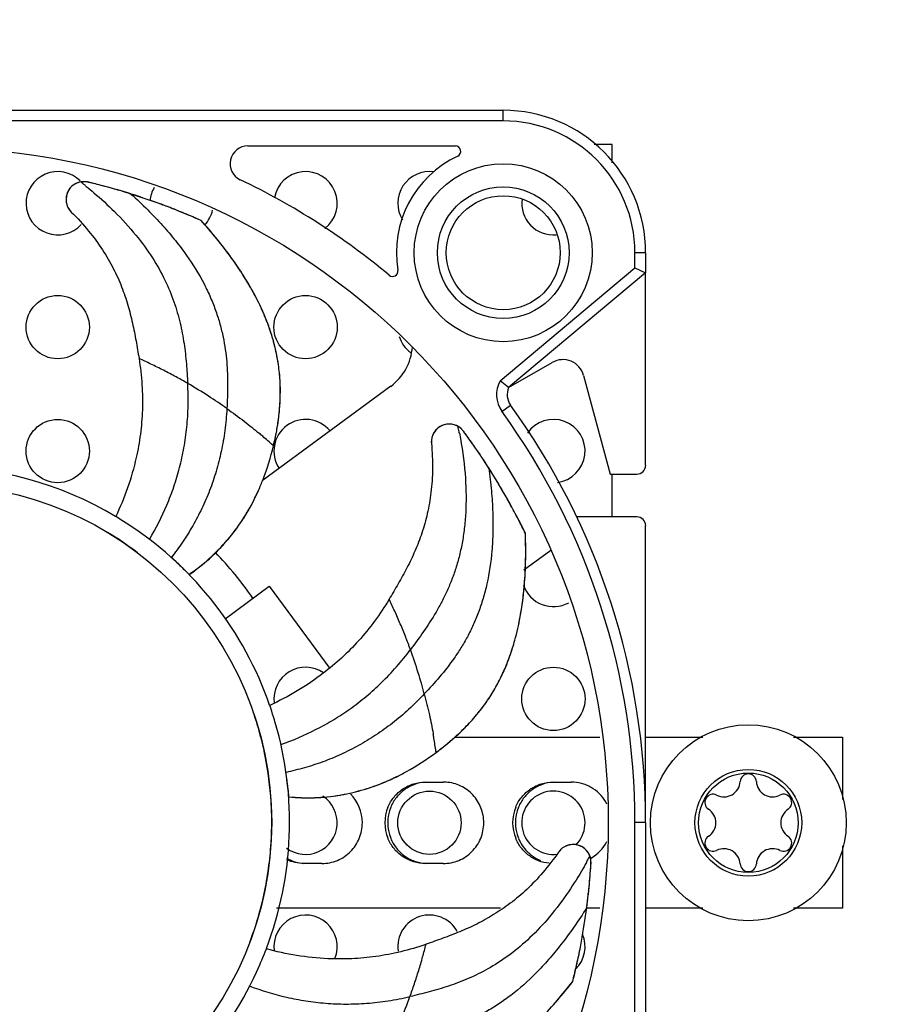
# Model space of a CAD drawing. Header units: inches. Extents: x 0.2 to 16.8, y 0.2 to 10.8.
# Tile 22 of 25: x 11.1 to 12.1, y 5.3 to 6.4. Entities that reach past the tile are written whole.
import ezdxf

# ---------------------------------------------------------------- set-up
doc = ezdxf.new("R2010")
doc.units = ezdxf.units.IN
doc.header["$LTSCALE"] = 0.935
doc.header["$MEASUREMENT"] = 0
doc.layers.get('0').update_dxf_attribs({"linetype": 'CONTINUOUS'})
doc.layers.add('DIMENSIONS', color=7, linetype='CONTINUOUS')
doc.styles.get("Standard").update_dxf_attribs({"font": 'txt', "width": 0.8})
doc.dimstyles.new('DIMSTYLE_2', dxfattribs={"dimtxt": 0.125, "dimasz": 0.18, "dimexe": 0.18, "dimexo": 0.0625, "dimgap": 0.09, "dimtad": 0, "dimtih": 1, "dimtoh": 1, "dimdec": 3, "dimzin": 4, "dimdsep": 46, "dimtxsty": 'STANDARD', "dimblk": '_FILLED', "dimblk1": '_FILLED', "dimblk2": '_FILLED', "dimcen": 0.09, "dimadec": 0, "dimazin": 0, "dimtp": 0.01, "dimtm": 0.01, "dimtfac": 1, "dimtdec": 3, "dimtofl": 0, "dimtmove": 0, "dimatfit": 3, "dimldrblk": '_FILLED', "dimfxl": 1, "dimtolj": 1, "dimtzin": 4, "dimarcsym": 0})

# ---------------------------------------------------------------- blocks, each defined once
blk = doc.blocks.new('_FILLED')
at = {"color": 0, "linetype": 'BYBLOCK'}
blk.add_solid([(0, 0), (-1, 0.1736), (-1, -0.1736)], dxfattribs=at)
blk = doc.blocks.new('*D14')
at = {"layer": 'DIMENSIONS', "color": 2, "linetype": 'CONTINUOUS'}
for p, q in [((14.0392, 7.7241), (15.1017, 7.7241)), ((14.9767, 7.7241), (14.9767, 5.6611)), ((14.9767, 3.3481), (14.9767, 5.4111)), ((10.5412, 3.3481), (15.1017, 3.3481))]:
    blk.add_line(p, q, dxfattribs=at)
at = {"layer": 'DIMENSIONS', "color": 2, "linetype": 'CONTINUOUS', "xscale": 0.18, "yscale": 0.18, "zscale": 0.18}
for p, rotation in [((14.9767, 7.7241), 90), ((14.9767, 3.3481), 270)]:
    blk.add_blockref('_FILLED', p, dxfattribs=dict(at, rotation=rotation))
at = {"layer": 'DIMENSIONS', "color": 2, "linetype": 'CONTINUOUS', "insert": (14.9767, 5.5986), "char_height": 0.125, "width": 1.425, "attachment_point": 2, "line_spacing_factor": 0.9}
blk.add_mtext('4.376{\\Ftxt.shx;\\W1.000000;\\H0.125000; }[111.15]', dxfattribs=at)

msp = doc.modelspace()

# ---------------------------------------------------------------- linework, layer by layer
at = {"color": 9, "linetype": 'CONTINUOUS'}
for p, q in [((10.3967, 6.2769), (11.6565, 6.2769)), ((11.6565, 6.2651), (11.6565, 6.2769)), ((11.6565, 6.2651), (10.3967, 6.2651)), ((11.814, 6.1194), (11.8022, 6.1194)), ((11.8022, 6.1028), (11.8022, 6.1194)), ((11.814, 6.1194), (11.814, 6.0973)), ((11.653, 5.9777), (11.8022, 6.1028)), ((11.814, 6.0973), (11.6625, 5.9702)), ((11.655, 5.944), (11.6646, 5.9509)), ((11.4018, 5.9066), (11.4025, 5.9059)), ((11.579, 5.5877), (11.5791, 5.587)), ((11.5821, 5.5679), (11.5823, 5.5669)), ((11.814, 5.4895), (11.8022, 5.4895)), ((11.8022, 4.8595), (11.8022, 5.4895)), ((11.814, 5.4895), (11.814, 4.8595))]:
    msp.add_line(p, q, dxfattribs=at)
at = {"color": 7, "linetype": 'CONTINUOUS'}
for p, q in [((11.777, 6.2391), (11.757, 6.2391)), ((11.777, 6.2188), (11.777, 6.2391)), ((11.1876, 6.1973), (11.186, 6.1967)), ((11.1895, 6.1977), (11.1876, 6.1973)), ((11.1929, 6.198), (11.1895, 6.1977)), ((11.3075, 6.1614), (11.3062, 6.162)), ((11.3225, 6.155), (11.3208, 6.1558)), ((11.6033, 5.9288), (11.601, 5.9295)), ((11.6049, 5.9282), (11.6033, 5.9288)), ((11.6067, 5.9273), (11.6049, 5.9282)), ((11.6095, 5.9253), (11.6067, 5.9273)), ((11.777, 5.8274), (11.777, 5.8746)), ((11.2282, 5.8276), (11.2279, 5.8278)), ((11.6734, 5.8242), (11.6731, 5.8249)), ((11.6738, 5.8236), (11.6734, 5.8242)), ((11.6769, 5.8176), (11.6765, 5.8183)), ((11.6766, 5.8181), (11.6769, 5.8174)), ((11.6773, 5.8167), (11.6769, 5.8176)), ((11.6769, 5.8174), (11.6774, 5.8166)), ((11.304, 5.7688), (11.3092, 5.7636)), ((11.6646, 5.6756), (11.6669, 5.6824)), ((11.3984, 5.6189), (11.3983, 5.6192)), ((11.603, 5.5836), (11.7634, 5.5836)), ((11.814, 5.5836), (11.8774, 5.5836)), ((11.9776, 5.5836), (12.0317, 5.5836)), ((12.0317, 5.5836), (12.0317, 5.5147)), ((11.4174, 5.5369), (11.4175, 5.5364)), ((11.5704, 5.5341), (11.5903, 5.5341)), ((11.7116, 5.5341), (11.7315, 5.5341)), ((11.4187, 5.5252), (11.4193, 5.5178)), ((11.7516, 5.4538), (11.7508, 5.4553)), ((12.0317, 5.4635), (12.0317, 5.3946)), ((11.456, 5.4441), (11.4361, 5.4441)), ((11.5903, 5.4441), (11.5704, 5.4441)), ((11.7524, 5.452), (11.7516, 5.4538)), ((11.7533, 5.4487), (11.7524, 5.452)), ((11.6536, 5.3946), (11.4057, 5.3946)), ((11.7633, 5.3946), (11.7483, 5.3946)), ((11.8774, 5.3946), (11.814, 5.3946)), ((12.0317, 5.3946), (11.9776, 5.3946)), ((11.7371, 5.3295), (11.7374, 5.3307)), ((11.7334, 5.3137), (11.7339, 5.3155))]:
    msp.add_line(p, q, dxfattribs=at)
at = {"color": 6, "linetype": 'CONTINUOUS'}
for p, q in [((11.3743, 6.2375), (11.6037, 6.2375)), ((11.3225, 6.155), (11.3207, 6.1557)), ((11.8022, 6.1028), (11.814, 6.0973)), ((11.814, 5.8844), (11.814, 6.0973)), ((11.6625, 5.9702), (11.7107, 5.9981)), ((11.6625, 5.9702), (11.653, 5.9777)), ((11.7453, 5.9837), (11.7746, 5.8746)), ((11.5321, 5.9717), (11.39, 5.867)), ((11.7746, 5.8746), (11.8042, 5.8746)), ((11.8042, 5.8274), (11.7378, 5.8274)), ((11.814, 5.4895), (11.814, 5.8175)), ((11.6811, 5.8091), (11.6802, 5.8108)), ((11.6794, 5.7687), (11.7092, 5.7906)), ((11.3492, 5.7147), (11.3979, 5.7506)), ((11.3979, 5.7506), (11.4649, 5.6598)), ((11.7334, 5.3136), (11.7338, 5.3155))]:
    msp.add_line(p, q, dxfattribs=at)
for centre, radius in [((11.0266, 5.4895), 0.7461), ((11.6565, 6.1194), 0.0984), ((11.6565, 6.1194), 0.0728), ((11.6565, 6.1194), 0.063), ((11.9275, 5.4891), 0.1083), ((11.9275, 5.4891), 0.059), ((11.9275, 5.4891), 0.055)]:
    msp.add_circle(centre, radius, dxfattribs=at)
at = {"color": 7, "linetype": 'CONTINUOUS'}
for centre, radius in [((11.164, 6.0371), 0.035), ((11.438, 6.0371), 0.035), ((11.164, 5.9001), 0.035), ((11.0266, 5.4895), 0.374), ((11.712, 5.6261), 0.035), ((11.575, 5.4891), 0.035)]:
    msp.add_circle(centre, radius, dxfattribs=at)
at = {"color": 9, "linetype": 'CONTINUOUS'}
for centre, radius, start, end in [((11.6565, 6.1194), 0.1575, 0, 90), ((11.6565, 6.1194), 0.1457, 0, 90), ((10.8641, 5.7885), 0.5228, 50.8492, 51.5035), ((10.8734, 5.8), 0.508, 50.6426, 50.8462), ((11.6806, 5.9625), 0.0315, 151.0789, 215.878), ((11.6806, 5.9625), 0.0197, 156.7608, 215.878), ((11.0266, 5.4895), 0.7874, 0, 35.878), ((11.0266, 5.4895), 0.7756, 0, 35.878), ((11.0943, 5.823), 0.5228, 10.8492, 11.5035), ((11.0623, 5.532), 0.5056, 49.5079, 50.0943), ((11.0483, 5.5156), 0.5271, 47.8875, 49.5023), ((11.1089, 5.8258), 0.508, 10.6426, 10.8462), ((11.081, 5.499), 0.5058, 9.5118, 10.0182), ((11.0601, 5.4956), 0.527, 7.8874, 9.506), ((11.3058, 5.6943), 0.508, 330.6426, 330.8462), ((11.2929, 5.7015), 0.5228, 330.8492, 331.5035)]:
    msp.add_arc(centre, radius, start, end, dxfattribs=at)
at = {"color": 6, "linetype": 'CONTINUOUS'}
for centre, radius, start, end in [((11.3743, 6.2178), 0.0197, 90, 244.4805), ((11.6037, 6.2316), 0.00591, 295.2088, 90), ((11.6565, 6.1194), 0.1181, 115.1634, 189.3933), ((11.0266, 5.4895), 0.7874, 50.2221, 64.4805), ((11.5342, 6.0991), 0.00591, 230.2221, 9.3933), ((11.4971, 6.0192), 0.0591, 306.3785, 356.0502), ((11.7225, 5.9776), 0.0236, 15, 120), ((11.0266, 5.4895), 0.3937, 59.2507, 90), ((11.8042, 5.8844), 0.00984, 270, 360), ((11.8042, 5.8175), 0.00984, 0, 90), ((11.0266, 5.4895), 0.3937, 19.2494, 56.3117), ((11.0248, 5.4893), 0.4331, 34.9371, 43.622), ((11.0266, 5.4895), 0.3937, 339.2447, 16.3146), ((11.9275, 5.5341), 0.009, 3.5573, 176.4427), ((11.9005, 5.5357), 0.018, 243.5573, 356.4427), ((11.9544, 5.5357), 0.018, 183.5573, 296.4427), ((11.8885, 5.5116), 0.009, 63.5573, 236.4427), ((11.9665, 5.5116), 0.009, 303.5573, 116.4427), ((11.8736, 5.4891), 0.018, 303.5573, 56.4427), ((11.9814, 5.4891), 0.018, 123.5573, 236.4427), ((11.8885, 5.4666), 0.009, 123.5573, 296.4427), ((11.9665, 5.4666), 0.009, 243.5573, 56.4427), ((11.9005, 5.4424), 0.018, 3.5573, 116.4427), ((11.9544, 5.4424), 0.018, 63.5573, 176.4427), ((11.9275, 5.4441), 0.009, 183.5573, 356.4427), ((11.0266, 5.4895), 0.3937, 299.2395, 336.3158)]:
    msp.add_arc(centre, radius, start, end, dxfattribs=at)
at = {"color": 7, "linetype": 'CONTINUOUS'}
for centre, radius, start, end in [((11.164, 6.1741), 0.035, 44.8405, 318.0514), ((11.438, 6.1741), 0.035, 307.5487, 170.2358), ((11.575, 6.1741), 0.035, 82.0162, 211.8585), ((11.1929, 6.1783), 0.0197, 76.4138, 225.2253), ((11.1929, 6.1761), 0.0219, 72.4374, 78.0019), ((11.0254, 5.4854), 0.7325, 76.2422, 76.4137), ((11.0153, 5.4444), 0.7748, 74.9858, 76.2489), ((11.0233, 5.4769), 0.7413, 74.4477, 76.2405), ((11.1938, 6.1773), 0.0211, 133.2304, 136.3046), ((11.0371, 5.5232), 0.6931, 72.5505, 75.0357), ((11.0222, 5.4728), 0.7455, 74.0556, 74.4509), ((11.0229, 5.4752), 0.7431, 73.5002, 74.0556), ((11.025, 5.4823), 0.7357, 72.7931, 73.5002), ((11.0279, 5.4918), 0.7257, 72.5865, 72.7917), ((11.0253, 5.4853), 0.7327, 70.3251, 72.5557), ((11.0336, 5.5096), 0.707, 69.5697, 72.5918), ((11.301, 6.1741), 0.035, 150.2004, 175.3609), ((11.194, 6.1788), 0.0209, 196.0383, 198.9074), ((11.0339, 5.5096), 0.7069, 69.5944, 70.3187), ((11.712, 6.1741), 0.035, 172.1533, 275.2218), ((11.0216, 5.477), 0.7418, 69.4476, 69.5829), ((11.0342, 5.5105), 0.706, 69.4394, 69.5943), ((11.0186, 5.469), 0.7503, 69.3053, 69.4476), ((11.0333, 5.5081), 0.7086, 68.9146, 69.439), ((11.019, 5.47), 0.7493, 68.9455, 69.3057), ((11.0244, 5.4841), 0.7342, 68.2218, 68.9454), ((11.028, 5.4944), 0.7233, 68.1058, 68.9117), ((11.0278, 5.4927), 0.7249, 67.2779, 68.2201), ((11.0148, 5.4617), 0.7585, 67.4054, 68.1021), ((11.301, 6.1741), 0.035, 316.5112, 347.5017), ((10.9742, 5.3652), 0.8632, 66.3273, 67.2819), ((11.02, 5.4741), 0.745, 66.0477, 67.2756), ((10.969, 5.8323), 0.4786, 38.4182, 42.3948), ((11.0782, 5.9099), 0.3445, 29.6943, 33.26), ((11.0492, 5.8921), 0.3785, 32.4963, 33.1067), ((11.0744, 5.9079), 0.3488, 29.6691, 32.5297), ((11.1029, 5.9244), 0.3159, 28.319, 29.6408), ((11.1738, 5.9576), 0.2375, 16.7765, 20.857), ((11.1748, 5.9581), 0.2364, 19.2314, 20.8306), ((11.1814, 5.9604), 0.2294, 16.4675, 19.2314), ((11.1851, 5.9611), 0.2257, 15.3333, 16.753), ((11.1853, 5.9616), 0.2253, 15.2306, 16.4632), ((11.575, 6.0371), 0.035, 196.9683, 233.6235), ((11.2002, 5.9656), 0.21, 359.6228, 5.7604), ((11.212, 5.9664), 0.1982, 3.418, 5.8914), ((11.206, 5.9661), 0.2041, 359.4659, 3.381), ((11.1937, 5.9657), 0.2164, 354.6476, 359.6303), ((11.438, 5.9001), 0.035, 39.4598, 213.2591), ((11.712, 5.9001), 0.035, 277.4489, 145.4057), ((11.1091, 5.9756), 0.3017, 349.0268, 350.1361), ((11.5968, 5.9103), 0.0197, 36.4138, 185.2253), ((11.5969, 5.9089), 0.0211, 93.2304, 96.3046), ((11.0761, 5.9844), 0.3357, 346.4792, 348.2296), ((11.1064, 5.9759), 0.3044, 346.7192, 347.8977), ((11.1002, 5.9772), 0.3107, 347.8967, 348.7612), ((11.1072, 5.9778), 0.3039, 348.2562, 348.5037), ((11.0995, 5.9774), 0.3114, 348.7597, 349.0312), ((11.5979, 5.9099), 0.0209, 156.0383, 158.9074), ((11.5954, 5.9086), 0.0219, 32.4374, 38.0019), ((11.0231, 5.4871), 0.7325, 36.2422, 36.4137), ((10.989, 5.4622), 0.7748, 34.9858, 36.2489), ((11.016, 5.482), 0.7413, 34.4477, 36.2405), ((11.0563, 5.5086), 0.6931, 32.5505, 35.0357), ((11.0125, 5.4795), 0.7455, 34.0556, 34.4509), ((11.0146, 5.4809), 0.7431, 33.5002, 34.0556), ((11.0207, 5.485), 0.7357, 32.7931, 33.5002), ((11.0291, 5.4904), 0.7257, 32.5865, 32.7917), ((11.0229, 5.4872), 0.7327, 30.3251, 32.5557), ((11.0451, 5.5002), 0.7069, 29.5944, 32.5918), ((11.159, 5.9589), 0.249, 335.7458, 336.2024), ((11.1694, 5.9538), 0.2375, 326.717, 334.5161), ((11.1626, 5.9573), 0.2451, 334.4641, 334.9644), ((11.161, 5.9571), 0.2464, 334.7498, 335.9466), ((11.161, 5.958), 0.2468, 334.9651, 335.7463), ((11.0148, 5.4831), 0.7418, 29.4475, 29.5829), ((11.044, 5.4996), 0.7082, 28.8888, 29.5936), ((11.0074, 5.479), 0.7503, 29.3053, 29.4475), ((11.0086, 5.4796), 0.7489, 28.9197, 29.3057), ((11.0176, 5.4846), 0.7385, 28.6922, 28.9189), ((11.0305, 5.4922), 0.7236, 28.1059, 28.8861), ((11.0243, 5.4883), 0.7309, 28.2207, 28.6923), ((10.993, 5.4395), 0.4538, 55.3729, 58.7874), ((11.0296, 5.4911), 0.7249, 27.2715, 28.2202), ((10.9997, 5.4758), 0.7585, 27.4054, 28.1021), ((11.1801, 5.9466), 0.2245, 320.0529, 326.7436), ((11.1845, 5.9438), 0.2194, 319.8806, 326.7375), ((10.959, 5.4547), 0.8044, 27.0438, 27.2952), ((11.0237, 5.4881), 0.7316, 27.0008, 27.2721), ((10.9393, 5.4447), 0.8265, 26.8769, 27.0438), ((11.0176, 5.485), 0.7384, 26.8175, 27.0009), ((10.86, 5.4048), 0.9152, 26.2197, 26.7486), ((10.9981, 5.4752), 0.7602, 26.0556, 26.6819), ((11.0272, 5.4903), 0.373, 52.8755, 59.0301), ((11.2028, 5.7891), 0.4786, 358.4182, 2.3948), ((11.1893, 5.9399), 0.2131, 304.213, 319.535), ((11.1843, 5.9432), 0.2192, 319.7216, 320.0375), ((11.1888, 5.9403), 0.2138, 319.5402, 319.864), ((11.712, 5.7631), 0.035, 199.1534, 298.8608), ((11.3363, 5.7784), 0.3445, 349.6943, 353.26), ((11.3028, 5.7834), 0.3785, 352.4963, 353.1067), ((11.3322, 5.7793), 0.3488, 349.6691, 352.5297), ((11.3646, 5.7736), 0.3159, 348.319, 349.6408), ((11.4403, 5.7535), 0.2375, 336.7765, 340.857), ((11.4414, 5.7532), 0.2364, 339.2314, 340.8306), ((11.4281, 5.7578), 0.2504, 340.8361, 342.4727), ((11.4479, 5.7507), 0.2294, 336.4675, 339.2314), ((11.438, 5.6261), 0.035, 55.3876, 187.0955), ((11.4512, 5.7489), 0.2257, 335.3333, 336.753), ((11.4517, 5.7491), 0.2253, 335.2306, 336.4632), ((10.9688, 5.4728), 0.4538, 15.3729, 18.7874), ((11.4657, 5.7426), 0.21, 319.6228, 325.7604), ((11.4752, 5.7356), 0.1982, 323.418, 325.8914), ((11.4705, 5.7393), 0.2041, 319.4659, 323.381), ((11.4607, 5.7468), 0.2164, 314.6476, 319.6303), ((11.4463, 5.7598), 0.2358, 311.7625, 314.9212), ((11.3961, 5.8164), 0.3114, 308.7597, 309.0312), ((11.4075, 5.8051), 0.2954, 308.5029, 308.9264), ((11.4022, 5.8088), 0.3017, 309.0268, 310.1361), ((11.425, 5.7838), 0.2679, 308.8907, 311.7521), ((11.3779, 5.8432), 0.3437, 306.4911, 307.7682), ((11.4004, 5.8108), 0.3044, 306.7192, 307.8977), ((11.3965, 5.8158), 0.3107, 307.8967, 308.7612), ((11.396, 5.8196), 0.314, 307.7815, 308.2549), ((11.4023, 5.8117), 0.3039, 308.2562, 308.5037), ((11.0988, 5.4964), 0.3211, 5.1424, 7.1553), ((11.4344, 5.7534), 0.2375, 286.717, 294.5161), ((11.4315, 5.7604), 0.2451, 294.4641, 294.9644), ((11.4301, 5.7613), 0.2464, 294.7498, 295.9466), ((11.4308, 5.762), 0.2468, 294.9651, 295.7463), ((11.4298, 5.764), 0.249, 295.7458, 296.2024), ((11.5903, 5.4902), 0.0438, 86.0006, 89.9924), ((11.7315, 5.4902), 0.0438, 86.0006, 89.9924), ((11.4391, 5.7357), 0.2192, 279.7216, 280.0375), ((11.4406, 5.7305), 0.2138, 279.5402, 279.864), ((11.4381, 5.741), 0.2245, 280.0529, 286.7436), ((11.4396, 5.736), 0.2194, 279.8806, 286.7375), ((11.4556, 5.4891), 0.0452, 0.006, 44.7677), ((11.712, 5.4891), 0.035, 315.1275, 277.0749), ((11.0163, 5.4885), 0.3844, 0.1468, 3.5345), ((11.438, 5.4891), 0.035, 233.2336, 56.745), ((11.4408, 5.7299), 0.2131, 264.213, 279.535), ((11.5709, 5.4891), 0.0452, 157.6229, 202.3776), ((11.574, 5.4891), 0.0452, 157.6224, 202.3771), ((11.7121, 5.4891), 0.0452, 157.6229, 202.3776), ((11.7152, 5.4891), 0.0452, 157.6224, 202.3771), ((11.0167, 5.4904), 0.3839, 356.4653, 359.8582), ((11.7314, 5.4889), 0.0448, 299.8565, 332.5312), ((11.7339, 5.4454), 0.0197, 356.4138, 145.2253), ((11.7345, 5.4443), 0.0209, 116.0383, 118.9074), ((11.734, 5.4459), 0.0191, 85.5179, 89.927), ((11.4393, 5.4887), 0.0447, 240.1343, 266.0446), ((11.7317, 5.4449), 0.0219, 352.4374, 358.0019), ((11.0224, 5.4899), 0.7325, 356.2422, 356.4137), ((11.0137, 5.4905), 0.7413, 354.4477, 356.2405), ((10.9803, 5.4927), 0.7748, 354.9858, 356.2489), ((11.0616, 5.485), 0.6931, 352.5505, 355.0357), ((11.0119, 5.4906), 0.7431, 353.5002, 354.0556), ((11.0095, 5.4909), 0.7455, 354.0556, 354.4509), ((11.0192, 5.4898), 0.7357, 352.7931, 353.5002), ((11.0317, 5.4886), 0.7232, 349.6026, 352.5703), ((11.0476, 5.4861), 0.707, 349.5697, 352.5918), ((11.0292, 5.4886), 0.7257, 352.5865, 352.7917), ((11.438, 5.3521), 0.035, 338.2225, 187.4962), ((11.575, 5.3521), 0.035, 28.5535, 187.8914), ((11.712, 5.3521), 0.035, 315.1275, 23.0839), ((11.0064, 5.4935), 0.749, 348.9196, 349.5822), ((11.0465, 5.486), 0.7082, 348.8888, 349.5936), ((10.9716, 5.5139), 0.4538, 335.3729, 338.7874), ((11.0228, 5.4903), 0.7323, 348.0281, 348.9199), ((11.0314, 5.489), 0.7236, 348.1059, 348.8861), ((11.03, 5.4888), 0.7249, 347.2779, 348.0257), ((10.9966, 5.4964), 0.7591, 347.3906, 348.1019), ((11.0103, 5.4933), 0.745, 346.0477, 347.2756), ((10.8952, 5.5195), 0.8632, 346.3273, 347.2819), ((11.3542, 5.6057), 0.4786, 318.4181, 322.3948)]:
    msp.add_arc(centre, radius, start, end, dxfattribs=at)
for points, knots in [([(11.186, 6.1967), (11.1853, 6.1965), (11.1841, 6.196), (11.1819, 6.1948), (11.1803, 6.1936), (11.1794, 6.1927)], [0, 0, 0, 0, 0.250949, 0.498649, 1, 1, 1, 1]), ([(11.1974, 6.1975), (11.1971, 6.1976), (11.1956, 6.1979), (11.194, 6.198), (11.1929, 6.198)], [0, 0, 0, 0, 0.257785, 1, 1, 1, 1]), ([(11.1778, 6.191), (11.1769, 6.1899), (11.1751, 6.1873), (11.1741, 6.1844), (11.1737, 6.1828)], [0, 0, 0, 0, 0.465918, 1, 1, 1, 1]), ([(11.1737, 6.1828), (11.1735, 6.1819), (11.1732, 6.1802), (11.1732, 6.1784), (11.1732, 6.1775)], [0, 0, 0, 0, 0.503831, 1, 1, 1, 1]), ([(11.1732, 6.1775), (11.1732, 6.1767), (11.1734, 6.1752), (11.1737, 6.1737), (11.1739, 6.173)], [0, 0, 0, 0, 0.507656, 1, 1, 1, 1]), ([(11.176, 6.1681), (11.1762, 6.1678), (11.1771, 6.1664), (11.1781, 6.1652), (11.179, 6.1644)], [0, 0, 0, 0, 0.245442, 1, 1, 1, 1]), ([(11.3662, 6.0989), (11.363, 6.1038), (11.3495, 6.1234), (11.3344, 6.1418), (11.3225, 6.155)], [0, 0, 0, 0, 0.250199, 1, 1, 1, 1]), ([(11.3663, 6.0989), (11.3645, 6.1015), (11.3575, 6.1121), (11.3499, 6.1223), (11.344, 6.1297)], [0, 0, 0, 0, 0.250128, 1, 1, 1, 1]), ([(11.3663, 6.0989), (11.3645, 6.1015), (11.3575, 6.1121), (11.3499, 6.1223), (11.344, 6.1297)], [0, 0, 0, 0, 0.250128, 1, 1, 1, 1]), ([(11.3957, 6.0422), (11.3932, 6.0488), (11.3876, 6.0618), (11.381, 6.0744), (11.3774, 6.0806)], [0, 0, 0, 0, 0.500056, 1, 1, 1, 1]), ([(11.3957, 6.0422), (11.3947, 6.0449), (11.3903, 6.0558), (11.3852, 6.0664), (11.381, 6.0742)], [0, 0, 0, 0, 0.250043, 1, 1, 1, 1]), ([(11.3957, 6.0422), (11.3947, 6.0449), (11.3903, 6.0558), (11.3852, 6.0664), (11.381, 6.0742)], [0, 0, 0, 0, 0.250043, 1, 1, 1, 1]), ([(11.4091, 5.9867), (11.4088, 5.9896), (11.4074, 6.0011), (11.405, 6.0124), (11.4027, 6.0208)], [0, 0, 0, 0, 0.249861, 1, 1, 1, 1]), ([(11.4091, 5.9867), (11.4088, 5.9896), (11.4074, 6.0011), (11.405, 6.0124), (11.4027, 6.0208)], [0, 0, 0, 0, 0.249861, 1, 1, 1, 1]), ([(11.4091, 5.9867), (11.4085, 5.9925), (11.4069, 6.0039), (11.4042, 6.0152), (11.4027, 6.0208)], [0, 0, 0, 0, 0.500092, 1, 1, 1, 1]), ([(11.4092, 5.9454), (11.4093, 5.947), (11.4098, 5.9533), (11.4101, 5.9595), (11.4101, 5.9643)], [0, 0, 0, 0, 0.250214, 1, 1, 1, 1]), ([(11.4092, 5.9454), (11.4093, 5.947), (11.4098, 5.9533), (11.4101, 5.9595), (11.4101, 5.9642)], [0, 0, 0, 0, 0.250214, 1, 1, 1, 1]), ([(11.405, 5.9172), (11.406, 5.9219), (11.4077, 5.9313), (11.4088, 5.9407), (11.4092, 5.9455)], [0, 0, 0, 0, 0.500006, 1, 1, 1, 1]), ([(11.4063, 5.9239), (11.4066, 5.9257), (11.4078, 5.9328), (11.4087, 5.94), (11.4092, 5.9454)], [0, 0, 0, 0, 0.250175, 1, 1, 1, 1]), ([(11.4063, 5.9239), (11.4066, 5.9257), (11.4078, 5.9328), (11.4087, 5.94), (11.4092, 5.9454)], [0, 0, 0, 0, 0.250175, 1, 1, 1, 1]), ([(11.5849, 5.926), (11.5843, 5.9255), (11.583, 5.9244), (11.5818, 5.9232), (11.5813, 5.9225)], [0, 0, 0, 0, 0.5031, 1, 1, 1, 1]), ([(11.5934, 5.9297), (11.592, 5.9295), (11.589, 5.9286), (11.5863, 5.927), (11.5849, 5.926)], [0, 0, 0, 0, 0.465918, 1, 1, 1, 1]), ([(11.601, 5.9295), (11.6001, 5.9297), (11.5984, 5.93), (11.5966, 5.93), (11.5957, 5.93)], [0, 0, 0, 0, 0.495254, 1, 1, 1, 1]), ([(11.6126, 5.9221), (11.6124, 5.9224), (11.6114, 5.9235), (11.6103, 5.9246), (11.6095, 5.9253)], [0, 0, 0, 0, 0.257785, 1, 1, 1, 1]), ([(11.5773, 5.9133), (11.5772, 5.9129), (11.577, 5.9113), (11.577, 5.9097), (11.5772, 5.9085)], [0, 0, 0, 0, 0.245442, 1, 1, 1, 1]), ([(11.5813, 5.9225), (11.5808, 5.9219), (11.5799, 5.9205), (11.5791, 5.9191), (11.5788, 5.9184)], [0, 0, 0, 0, 0.508452, 1, 1, 1, 1]), ([(11.386, 5.8566), (11.3878, 5.8606), (11.3944, 5.8766), (11.3995, 5.8933), (11.4025, 5.9059)], [0, 0, 0, 0, 0.250127, 1, 1, 1, 1]), ([(11.3679, 5.8235), (11.3724, 5.8303), (11.3779, 5.8397), (11.3827, 5.8495), (11.3839, 5.852)], [0, 0, 0, 0, 0.749899, 1, 1, 1, 1]), ([(11.6785, 5.738), (11.6792, 5.7439), (11.6814, 5.7675), (11.6817, 5.7913), (11.6811, 5.8091)], [0, 0, 0, 0, 0.250199, 1, 1, 1, 1]), ([(11.3092, 5.7636), (11.3171, 5.7689), (11.3321, 5.7806), (11.3453, 5.7943), (11.3515, 5.8015)], [0, 0, 0, 0, 0.499307, 1, 1, 1, 1]), ([(11.3092, 5.7636), (11.3171, 5.7689), (11.3321, 5.7806), (11.3453, 5.7943), (11.3515, 5.8015)], [0, 0, 0, 0, 0.499307, 1, 1, 1, 1]), ([(11.2896, 5.7824), (11.2911, 5.7811), (11.296, 5.7766), (11.3008, 5.7721), (11.304, 5.7688)], [0, 0, 0, 0, 0.30807, 1, 1, 1, 1]), ([(11.6785, 5.738), (11.6789, 5.7411), (11.6803, 5.7537), (11.681, 5.7664), (11.6813, 5.7759)], [0, 0, 0, 0, 0.250128, 1, 1, 1, 1]), ([(11.6785, 5.738), (11.6789, 5.7411), (11.6803, 5.7537), (11.681, 5.7664), (11.6813, 5.7759)], [0, 0, 0, 0, 0.250128, 1, 1, 1, 1]), ([(11.6669, 5.6824), (11.6678, 5.6852), (11.6711, 5.6965), (11.6737, 5.7081), (11.6753, 5.7168)], [0, 0, 0, 0, 0.250092, 1, 1, 1, 1]), ([(11.6392, 5.6245), (11.6409, 5.6269), (11.6471, 5.6366), (11.6526, 5.6468), (11.6562, 5.6547)], [0, 0, 0, 0, 0.249861, 1, 1, 1, 1]), ([(11.6392, 5.6245), (11.6409, 5.6269), (11.6471, 5.6366), (11.6526, 5.6468), (11.6562, 5.6547)], [0, 0, 0, 0, 0.249861, 1, 1, 1, 1]), ([(11.6392, 5.6245), (11.6425, 5.6293), (11.6486, 5.6391), (11.6538, 5.6495), (11.6562, 5.6547)], [0, 0, 0, 0, 0.500092, 1, 1, 1, 1]), ([(11.3999, 5.5122), (11.3988, 5.5291), (11.3956, 5.5545), (11.3878, 5.5876), (11.3828, 5.6039), (11.38, 5.6119)], [0, 0, 0, 0, 0.499861, 0.749976, 1, 1, 1, 1]), ([(11.6128, 5.5928), (11.6139, 5.5939), (11.6183, 5.5984), (11.6225, 5.6031), (11.6256, 5.6066)], [0, 0, 0, 0, 0.250214, 1, 1, 1, 1]), ([(11.6128, 5.5928), (11.6139, 5.5939), (11.6183, 5.5984), (11.6225, 5.6031), (11.6256, 5.6066)], [0, 0, 0, 0, 0.250214, 1, 1, 1, 1]), ([(11.5967, 5.5782), (11.5981, 5.5793), (11.6036, 5.5841), (11.6089, 5.589), (11.6128, 5.5928)], [0, 0, 0, 0, 0.250175, 1, 1, 1, 1]), ([(11.5967, 5.5782), (11.5981, 5.5793), (11.6036, 5.5841), (11.6089, 5.589), (11.6128, 5.5928)], [0, 0, 0, 0, 0.250175, 1, 1, 1, 1]), ([(11.538, 5.5397), (11.5419, 5.5416), (11.5572, 5.5496), (11.5718, 5.5591), (11.5823, 5.5669)], [0, 0, 0, 0, 0.250127, 1, 1, 1, 1]), ([(11.5028, 5.5259), (11.5106, 5.5283), (11.5209, 5.532), (11.5308, 5.5364), (11.5333, 5.5375)], [0, 0, 0, 0, 0.749899, 1, 1, 1, 1]), ([(11.529, 5.5063), (11.5307, 5.5103), (11.5342, 5.5161), (11.5402, 5.5225), (11.5454, 5.5266), (11.5512, 5.5299), (11.5594, 5.5331), (11.566, 5.5341), (11.5704, 5.5341)], [0, 0, 0, 0, 0.250212, 0.375461, 0.500602, 0.625732, 0.750956, 1, 1, 1, 1]), ([(11.5705, 5.534), (11.5664, 5.5337), (11.5602, 5.5324), (11.5526, 5.529), (11.5473, 5.5257), (11.5425, 5.5217), (11.5369, 5.5156), (11.5338, 5.5101), (11.5322, 5.5063)], [0, 0, 0, 0, 0.249383, 0.3745, 0.499553, 0.624637, 0.74984, 1, 1, 1, 1]), ([(11.635, 5.4891), (11.635, 5.4947), (11.6334, 5.5032), (11.6283, 5.5132), (11.6232, 5.52), (11.6169, 5.5256), (11.6096, 5.5299), (11.6017, 5.5328), (11.5961, 5.5338), (11.5933, 5.534)], [0, 0, 0, 0, 0.249698, 0.375091, 0.500225, 0.625205, 0.75017, 0.875221, 1, 1, 1, 1]), ([(11.6703, 5.5063), (11.6719, 5.5103), (11.6754, 5.5161), (11.6814, 5.5225), (11.6867, 5.5266), (11.6924, 5.5299), (11.7006, 5.5331), (11.7072, 5.5341), (11.7116, 5.5341)], [0, 0, 0, 0, 0.250212, 0.375461, 0.500602, 0.625732, 0.750956, 1, 1, 1, 1]), ([(11.7117, 5.534), (11.7076, 5.5337), (11.7014, 5.5324), (11.6938, 5.529), (11.6885, 5.5257), (11.6837, 5.5217), (11.6782, 5.5156), (11.675, 5.5101), (11.6734, 5.5063)], [0, 0, 0, 0, 0.249383, 0.3745, 0.499553, 0.624637, 0.74984, 1, 1, 1, 1]), ([(11.7712, 5.5098), (11.7695, 5.5132), (11.7651, 5.5196), (11.7578, 5.5258), (11.7511, 5.5296), (11.744, 5.5326), (11.7384, 5.5337), (11.7346, 5.534)], [0, 0, 0, 0, 0.250254, 0.500062, 0.625211, 0.750432, 1, 1, 1, 1]), ([(11.4193, 5.5178), (11.4287, 5.5168), (11.4478, 5.5161), (11.4667, 5.5181), (11.4761, 5.5197)], [0, 0, 0, 0, 0.499307, 1, 1, 1, 1]), ([(11.456, 5.4441), (11.4618, 5.4441), (11.4736, 5.4464), (11.4885, 5.4564), (11.4984, 5.4714), (11.5008, 5.4832), (11.5008, 5.4891)], [0, 0, 0, 0, 0.24935, 0.499104, 0.749383, 1, 1, 1, 1]), ([(11.5903, 5.4441), (11.5961, 5.4441), (11.6079, 5.4464), (11.6228, 5.4564), (11.6327, 5.4714), (11.635, 5.4832), (11.635, 5.4891)], [0, 0, 0, 0, 0.24935, 0.499104, 0.749383, 1, 1, 1, 1]), ([(11.3762, 5.3566), (11.3796, 5.3654), (11.3856, 5.3833), (11.3926, 5.4107), (11.3974, 5.4386), (11.3993, 5.4573), (11.3999, 5.4667)], [0, 0, 0, 0, 0.24994, 0.499966, 0.750056, 1, 1, 1, 1]), ([(11.5704, 5.4441), (11.566, 5.4441), (11.5594, 5.4451), (11.5512, 5.4482), (11.5454, 5.4515), (11.5402, 5.4556), (11.5342, 5.462), (11.5307, 5.4678), (11.529, 5.4718)], [0, 0, 0, 0, 0.249044, 0.374268, 0.499398, 0.624539, 0.749788, 1, 1, 1, 1]), ([(11.5322, 5.4718), (11.5338, 5.468), (11.5369, 5.4626), (11.5425, 5.4564), (11.5473, 5.4524), (11.5526, 5.4491), (11.5602, 5.4458), (11.5664, 5.4445), (11.5705, 5.4442)], [0, 0, 0, 0, 0.25016, 0.375363, 0.500447, 0.6255, 0.750617, 1, 1, 1, 1]), ([(11.7074, 5.4443), (11.7034, 5.4447), (11.6954, 5.4465), (11.6865, 5.4515), (11.6803, 5.4567), (11.6749, 5.4628), (11.6718, 5.4681), (11.6703, 5.4718)], [0, 0, 0, 0, 0.249623, 0.4993, 0.624441, 0.749705, 1, 1, 1, 1]), ([(11.6734, 5.4718), (11.6745, 5.4691), (11.6773, 5.4639), (11.682, 5.4582), (11.6863, 5.4542), (11.691, 5.4507), (11.6949, 5.4486), (11.6976, 5.4475)], [0, 0, 0, 0, 0.25032, 0.500354, 0.625372, 0.750342, 1, 1, 1, 1]), ([(11.7209, 5.4601), (11.7206, 5.4599), (11.7194, 5.4588), (11.7184, 5.4576), (11.7177, 5.4566)], [0, 0, 0, 0, 0.245442, 1, 1, 1, 1]), ([(11.7296, 5.4646), (11.7289, 5.4644), (11.7274, 5.464), (11.726, 5.4634), (11.7253, 5.4631)], [0, 0, 0, 0, 0.507656, 1, 1, 1, 1]), ([(11.734, 5.465), (11.7336, 5.465), (11.7322, 5.465), (11.7307, 5.4648), (11.7296, 5.4646)], [0, 0, 0, 0, 0.252827, 1, 1, 1, 1]), ([(11.7437, 5.4624), (11.7426, 5.4631), (11.7399, 5.4643), (11.737, 5.4649), (11.7355, 5.465)], [0, 0, 0, 0, 0.466666, 1, 1, 1, 1]), ([(11.7508, 5.4553), (11.7504, 5.456), (11.7496, 5.4572), (11.7482, 5.4589), (11.7466, 5.4604), (11.7454, 5.4613), (11.7447, 5.4618)], [0, 0, 0, 0, 0.249283, 0.495469, 0.743934, 1, 1, 1, 1]), ([(11.4361, 5.4441), (11.4329, 5.4441), (11.4264, 5.4448), (11.4202, 5.4469), (11.4173, 5.4482)], [0, 0, 0, 0, 0.499013, 1, 1, 1, 1]), ([(11.7536, 5.4442), (11.7536, 5.4446), (11.7536, 5.4461), (11.7535, 5.4476), (11.7533, 5.4487)], [0, 0, 0, 0, 0.257785, 1, 1, 1, 1]), ([(11.6857, 5.2608), (11.69, 5.2649), (11.707, 5.2815), (11.7224, 5.2996), (11.7334, 5.3136)], [0, 0, 0, 0, 0.250199, 1, 1, 1, 1])]:
    msp.add_open_spline(points, degree=3, knots=knots, dxfattribs=at)
at = {"color": 9, "linetype": 'CONTINUOUS'}
for points, knots in [([(11.1956, 6.1928), (11.1984, 6.1905), (11.2091, 6.1815), (11.2194, 6.1721), (11.2267, 6.1648)], [0, 0, 0, 0, 0.262983, 1, 1, 1, 1]), ([(11.2449, 6.1843), (11.2513, 6.1786), (11.2632, 6.1673), (11.2796, 6.1501), (11.294, 6.1333), (11.3099, 6.1122), (11.323, 6.091), (11.3331, 6.07), (11.3389, 6.0551), (11.3435, 6.0405), (11.3469, 6.0263), (11.3494, 6.0124), (11.3514, 5.9945), (11.3521, 5.9727), (11.3515, 5.9555), (11.351, 5.9471)], [0, 0, 0, 0, 0.094594, 0.182231, 0.263543, 0.339162, 0.475752, 0.538013, 0.59699, 0.653202, 0.707115, 0.75913, 0.80958, 0.906746, 1, 1, 1, 1]), ([(11.2267, 6.1648), (11.235, 6.1566), (11.25, 6.1403), (11.2687, 6.1148), (11.2827, 6.0899), (11.2928, 6.0657), (11.2996, 6.0421), (11.3039, 6.0192), (11.3064, 5.9968), (11.3073, 5.9821), (11.3077, 5.9749)], [0, 0, 0, 0, 0.165433, 0.312635, 0.445559, 0.567804, 0.682408, 0.791693, 0.897242, 1, 1, 1, 1]), ([(11.3077, 5.9749), (11.3035, 5.9773), (11.2946, 5.9823), (11.281, 5.9894), (11.2673, 5.9962), (11.2583, 6.0004), (11.2539, 6.0024)], [0, 0, 0, 0, 0.244832, 0.503273, 0.760085, 1, 1, 1, 1]), ([(11.2655, 5.8024), (11.2727, 5.8146), (11.2824, 5.8338), (11.2926, 5.8607), (11.299, 5.8818), (11.3038, 5.9039), (11.307, 5.9268), (11.3085, 5.9505), (11.3082, 5.9667), (11.3077, 5.9749)], [0, 0, 0, 0, 0.236343, 0.356675, 0.478959, 0.60374, 0.731668, 0.863482, 1, 1, 1, 1]), ([(11.351, 5.9471), (11.3444, 5.9518), (11.3302, 5.9614), (11.3155, 5.9703), (11.3077, 5.9749)], [0, 0, 0, 0, 0.473792, 1, 1, 1, 1]), ([(11.351, 5.9471), (11.3506, 5.939), (11.3491, 5.9231), (11.3451, 5.8999), (11.3394, 5.8777), (11.3322, 5.8566), (11.3235, 5.8364), (11.3135, 5.8174), (11.3022, 5.7993), (11.2939, 5.7879), (11.2896, 5.7824)], [0, 0, 0, 0, 0.136174, 0.267829, 0.395706, 0.520488, 0.642799, 0.763187, 0.882124, 1, 1, 1, 1]), ([(11.351, 5.9471), (11.3575, 5.9425), (11.3695, 5.9337), (11.3812, 5.9243), (11.3866, 5.9198)], [0, 0, 0, 0, 0.528657, 1, 1, 1, 1]), ([(11.6082, 5.9197), (11.6109, 5.9049), (11.6149, 5.8772), (11.6159, 5.8432), (11.6142, 5.8188), (11.612, 5.8023), (11.6088, 5.7868), (11.6048, 5.7722), (11.6001, 5.7586), (11.5947, 5.7457), (11.5888, 5.7336), (11.5803, 5.7184), (11.5688, 5.7007), (11.5589, 5.6872), (11.554, 5.6806)], [0, 0, 0, 0, 0.176948, 0.330406, 0.399913, 0.465385, 0.527396, 0.586482, 0.643132, 0.697781, 0.750797, 0.802489, 0.902789, 1, 1, 1, 1]), ([(11.6405, 5.8814), (11.6417, 5.873), (11.6436, 5.8566), (11.6451, 5.8329), (11.6453, 5.8108), (11.6439, 5.7843), (11.6403, 5.7597), (11.6345, 5.7372), (11.6294, 5.722), (11.6236, 5.7079), (11.6171, 5.6948), (11.61, 5.6826), (11.6, 5.6675), (11.5866, 5.6504), (11.575, 5.6377), (11.5693, 5.6315)], [0, 0, 0, 0, 0.094594, 0.182231, 0.263543, 0.339162, 0.475752, 0.538013, 0.59699, 0.653202, 0.707115, 0.75913, 0.80958, 0.906746, 1, 1, 1, 1]), ([(11.554, 5.6806), (11.5523, 5.6852), (11.5487, 5.6947), (11.5428, 5.7089), (11.5367, 5.7229), (11.5325, 5.732), (11.5304, 5.7363)], [0, 0, 0, 0, 0.244832, 0.503273, 0.760085, 1, 1, 1, 1]), ([(11.4107, 5.5756), (11.4241, 5.5804), (11.4439, 5.5888), (11.469, 5.6028), (11.4875, 5.6149), (11.5053, 5.6287), (11.5225, 5.6442), (11.5389, 5.6615), (11.549, 5.674), (11.554, 5.6806)], [0, 0, 0, 0, 0.236343, 0.356675, 0.478959, 0.60374, 0.731668, 0.863482, 1, 1, 1, 1]), ([(11.5693, 5.6315), (11.5672, 5.6394), (11.5625, 5.6559), (11.557, 5.6721), (11.554, 5.6806)], [0, 0, 0, 0, 0.473792, 1, 1, 1, 1]), ([(11.5693, 5.6315), (11.5637, 5.6256), (11.5524, 5.6144), (11.5344, 5.5992), (11.5158, 5.5858), (11.4967, 5.5742), (11.4771, 5.5644), (11.4572, 5.5562), (11.4369, 5.5497), (11.4232, 5.5463), (11.4164, 5.5448)], [0, 0, 0, 0, 0.136174, 0.267829, 0.395706, 0.520488, 0.642799, 0.763187, 0.882124, 1, 1, 1, 1]), ([(11.5693, 5.6315), (11.5713, 5.6239), (11.5748, 5.6093), (11.5778, 5.5946), (11.579, 5.5877)], [0, 0, 0, 0, 0.528657, 1, 1, 1, 1]), ([(11.7486, 5.4452), (11.7468, 5.442), (11.7399, 5.4299), (11.7323, 5.4181), (11.7265, 5.4097)], [0, 0, 0, 0, 0.262983, 1, 1, 1, 1]), ([(11.7265, 5.4097), (11.7198, 5.4001), (11.7063, 5.3825), (11.6844, 5.3597), (11.6624, 5.3415), (11.6403, 5.3274), (11.6183, 5.3166), (11.5964, 5.3083), (11.5748, 5.302), (11.5605, 5.2985), (11.5534, 5.2969)], [0, 0, 0, 0, 0.165433, 0.312635, 0.445559, 0.567804, 0.682408, 0.791693, 0.897242, 1, 1, 1, 1]), ([(11.7488, 5.3951), (11.7443, 5.3879), (11.7352, 5.3742), (11.7211, 5.355), (11.7071, 5.338), (11.689, 5.3186), (11.6705, 5.302), (11.6515, 5.2885), (11.6379, 5.2801), (11.6243, 5.273), (11.6109, 5.2672), (11.5976, 5.2624), (11.5803, 5.2573), (11.559, 5.2528), (11.542, 5.2504), (11.5336, 5.2494)], [0, 0, 0, 0, 0.094594, 0.182231, 0.263543, 0.339162, 0.475752, 0.538013, 0.59699, 0.653202, 0.707115, 0.75913, 0.80958, 0.906746, 1, 1, 1, 1]), ([(11.5534, 5.2969), (11.5551, 5.3015), (11.5585, 5.3111), (11.5631, 5.3257), (11.5674, 5.3404), (11.57, 5.35), (11.5712, 5.3547)], [0, 0, 0, 0, 0.244832, 0.503273, 0.760085, 1, 1, 1, 1]), ([(11.3762, 5.3086), (11.3895, 5.3036), (11.4101, 5.2973), (11.4384, 5.2919), (11.4603, 5.2893), (11.4828, 5.2884), (11.5059, 5.2892), (11.5296, 5.2919), (11.5455, 5.295), (11.5534, 5.2969)], [0, 0, 0, 0, 0.236343, 0.356675, 0.478959, 0.60374, 0.731668, 0.863482, 1, 1, 1, 1]), ([(11.5336, 5.2494), (11.5371, 5.2568), (11.5441, 5.2725), (11.5503, 5.2884), (11.5534, 5.2969)], [0, 0, 0, 0, 0.473792, 1, 1, 1, 1])]:
    msp.add_open_spline(points, degree=3, knots=knots, dxfattribs=at)
at = {"color": 6, "linetype": 'CONTINUOUS'}
for points, knots in [([(11.179, 6.1644), (11.1857, 6.1577), (11.198, 6.1443), (11.2135, 6.1234), (11.2256, 6.1026), (11.2348, 6.0821), (11.2417, 6.0618), (11.2468, 6.0417), (11.2507, 6.022), (11.2528, 6.0089), (11.2539, 6.0024)], [0, 0, 0, 0, 0.156148, 0.297931, 0.428685, 0.55134, 0.668282, 0.7813, 0.891613, 1, 1, 1, 1]), ([(11.2539, 6.0024), (11.2554, 5.9928), (11.2575, 5.9739), (11.258, 5.9458), (11.2558, 5.9188), (11.2527, 5.9013), (11.2507, 5.8928)], [0, 0, 0, 0, 0.264153, 0.517231, 0.761784, 1, 1, 1, 1]), ([(11.5772, 5.9085), (11.578, 5.8991), (11.5788, 5.881), (11.5772, 5.855), (11.5731, 5.8313), (11.567, 5.8096), (11.5592, 5.7896), (11.5503, 5.771), (11.5405, 5.7534), (11.5338, 5.742), (11.5304, 5.7363)], [0, 0, 0, 0, 0.156148, 0.297931, 0.428685, 0.55134, 0.668282, 0.7813, 0.891613, 1, 1, 1, 1]), ([(11.2507, 5.8928), (11.2482, 5.8815), (11.2418, 5.8593), (11.233, 5.838), (11.2282, 5.8276)], [0, 0, 0, 0, 0.504219, 1, 1, 1, 1]), ([(11.5304, 5.7363), (11.5254, 5.728), (11.5149, 5.7121), (11.4972, 5.6903), (11.4781, 5.6711), (11.4645, 5.6597), (11.4575, 5.6544)], [0, 0, 0, 0, 0.264153, 0.517231, 0.761784, 1, 1, 1, 1]), ([(11.4575, 5.6544), (11.4483, 5.6473), (11.4292, 5.6344), (11.4087, 5.6237), (11.3984, 5.6189)], [0, 0, 0, 0, 0.504219, 1, 1, 1, 1]), ([(11.7177, 5.4566), (11.7123, 5.4488), (11.7013, 5.4344), (11.6833, 5.4155), (11.665, 5.4), (11.6463, 5.3874), (11.6276, 5.377), (11.6087, 5.3685), (11.5899, 5.3613), (11.5774, 5.3569), (11.5712, 5.3547)], [0, 0, 0, 0, 0.156148, 0.297931, 0.428685, 0.55134, 0.668282, 0.7813, 0.891613, 1, 1, 1, 1]), ([(11.4627, 5.3388), (11.4511, 5.3393), (11.4282, 5.3417), (11.4056, 5.3467), (11.3946, 5.3497)], [0, 0, 0, 0, 0.504219, 1, 1, 1, 1]), ([(11.5712, 5.3547), (11.562, 5.3515), (11.5438, 5.3461), (11.5162, 5.3409), (11.4892, 5.3383), (11.4715, 5.3384), (11.4627, 5.3388)], [0, 0, 0, 0, 0.264153, 0.517231, 0.761784, 1, 1, 1, 1])]:
    msp.add_open_spline(points, degree=3, knots=knots, dxfattribs=at)

# ---------------------------------------------------------------- dimensions: what is measured, and where the dimension line sits
at = {"layer": 'DIMENSIONS', "color": 2, "linetype": 'CONTINUOUS'}
dim = msp.add_linear_dim(base=(14.9767, 3.3481), p1=(14.0392, 7.7241), p2=(10.5412, 3.3481), angle=270, dimstyle='DIMSTYLE_2', dxfattribs=at)
dim.commit()
dim.dimension.update_dxf_attribs({"geometry": '*D14', "text_midpoint": (14.8267, 5.5361), "dimtype": 160})

doc.saveas('drawing.dxf')
